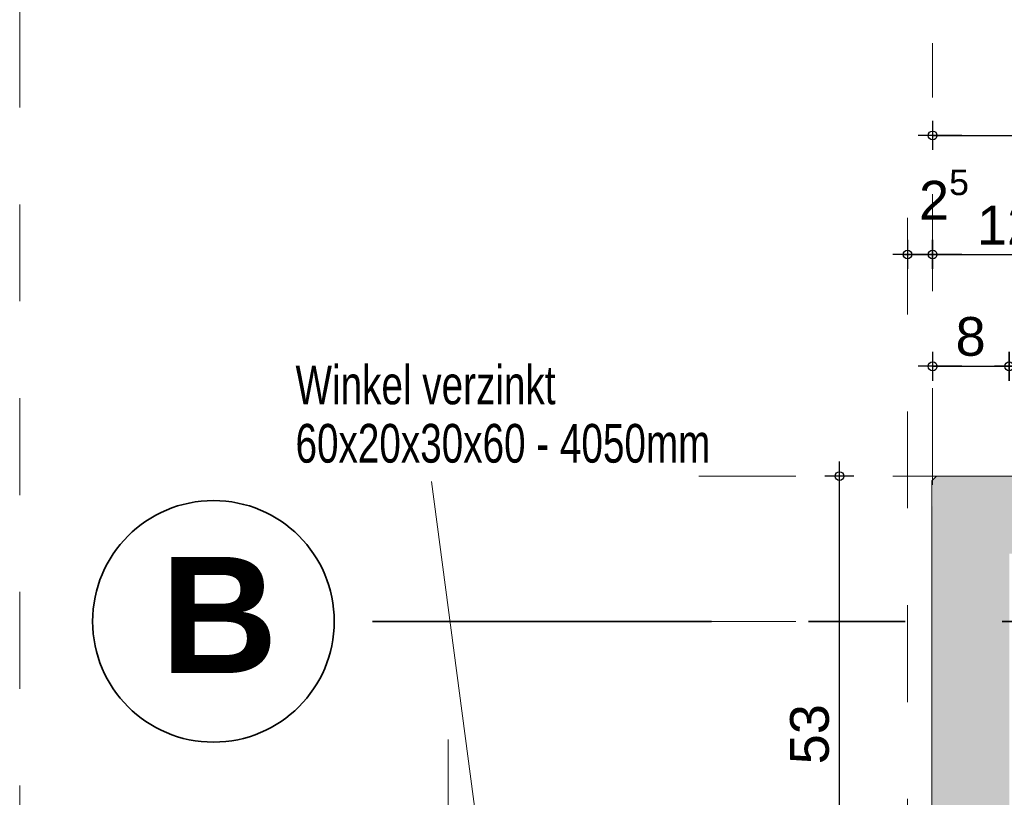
# Model space of a CAD drawing. Header units: metres. Extents: x 1333.9 to 1416.6, y -82.7 to -2.5.
# Tile 102 of 160: x 1409.8 to 1410.8, y -76.3 to -75.5. Entities that reach past the tile are written whole.
import ezdxf

# ---------------------------------------------------------------- set-up
doc = ezdxf.new("R2010")
doc.units = ezdxf.units.M
doc.header["$PDMODE"] = 65
for name, pattern in [('AUSGEZOGEN', [0]), ('GETRENNT2_S10', [0.225, 0.1, -0.05, 0, -0.025, 0, -0.05]), ('PUNKT2_S9', [0.0015, 0, -0.0015]), ('STRICHLINIE2_S3', [0.055, 0.04, -0.015]), ('STRICHLINIE_S4', [0.08, 0.06, -0.02]), ('STRICHPUNKT2_S5', [0.5, 0.35, -0.05, 0.05, -0.05])]:
    doc.linetypes.add(name, pattern=pattern)
doc.layers.add('XR$9$_42154', color=7, linetype='Continuous')
for name, color, linetype, lineweight in [('XR$9$Achsen', 4, 'AUSGEZOGEN', 13), ('XR$9$Maßlinie 1_50', 7, 'AUSGEZOGEN', 25), ('XR$9$Möblierung', 4, 'AUSGEZOGEN', 13), ('XR$9$Text 1_100', 3, 'AUSGEZOGEN', 18), ('XR$9$Wand Mauerwerk tr', 42, 'AUSGEZOGEN', 18)]:
    doc.layers.add(name, color=color, linetype=linetype, lineweight=lineweight)
doc.styles.add('ARIAL', font='arial.ttf')
doc.dimstyles.new('DIMSTYLE_14', dxfattribs={"dimtxt": 0.04, "dimasz": 0.03, "dimexe": 0, "dimexo": 1e-06, "dimgap": 0.02, "dimtad": 2, "dimdec": 1, "dimlfac": 100, "dimrnd": 0.5, "dimzin": 4, "dimdsep": 46, "dimtxsty": 'ARIAL', "dimblk1": 'ALL_ML_KREIS', "dimblk2": 'ALL_ML_KREIS', "dimsah": 1, "dimcen": 0, "dimse1": 1, "dimse2": 1, "dimclrd": 7, "dimclre": 7, "dimclrt": 7, "dimadec": 0, "dimazin": 0, "dimtfac": 1, "dimtdec": 0, "dimtix": 1, "dimtmove": 2, "dimatfit": 3, "dimfxl": 0, "dimtvp": 1.2, "dimtzin": 0, "dimlwd": 0, "dimlwe": 25, "dimarcsym": 0})
doc.dimstyles.new('DIMSTYLE_15', dxfattribs={"dimtxt": 0.04, "dimasz": 0.03, "dimexe": 0, "dimexo": 1e-06, "dimgap": 0.02, "dimtad": 2, "dimdec": 1, "dimlfac": 100, "dimrnd": 0.5, "dimzin": 4, "dimdsep": 46, "dimtxsty": 'ARIAL', "dimblk1": 'ALL_ML_KREIS', "dimblk2": 'ALL_ML_KREIS', "dimsah": 1, "dimcen": 0, "dimse1": 1, "dimse2": 1, "dimclrd": 7, "dimclre": 7, "dimclrt": 7, "dimadec": 0, "dimazin": 0, "dimtfac": 1, "dimtdec": 0, "dimtix": 1, "dimtmove": 2, "dimatfit": 3, "dimfxl": 0, "dimtzin": 0, "dimlwd": 0, "dimlwe": 25, "dimarcsym": 0})
doc.dimstyles.new('DIMSTYLE_22', dxfattribs={"dimtxt": 0.04, "dimasz": 0.03, "dimexe": 0, "dimexo": 1e-06, "dimgap": 0.02, "dimtad": 2, "dimdec": 0, "dimlfac": 100, "dimrnd": 0.5, "dimzin": 12, "dimdsep": 46, "dimtxsty": 'ARIAL', "dimblk1": 'ALL_ML_KREIS', "dimblk2": 'ALL_ML_KREIS', "dimsah": 1, "dimcen": 0, "dimse1": 1, "dimse2": 1, "dimclrd": 7, "dimclre": 7, "dimclrt": 7, "dimadec": 0, "dimazin": 0, "dimtfac": 1, "dimtdec": 0, "dimtix": 1, "dimtmove": 2, "dimatfit": 3, "dimfxl": 0, "dimtzin": 0, "dimlwd": 0, "dimlwe": 25, "dimarcsym": 0})
doc.dimstyles.new('DIMSTYLE_26', dxfattribs={"dimtxt": 0.04, "dimasz": 0.03, "dimexe": 0, "dimexo": 1e-06, "dimgap": 0.02, "dimtad": 2, "dimdec": 1, "dimlfac": 100, "dimrnd": 0.5, "dimzin": 12, "dimdsep": 46, "dimtxsty": 'ARIAL', "dimblk1": 'ALL_ML_KREIS', "dimblk2": 'ALL_ML_KREIS', "dimsah": 1, "dimcen": 0, "dimse1": 1, "dimse2": 1, "dimclrd": 7, "dimclre": 7, "dimclrt": 7, "dimadec": 0, "dimazin": 0, "dimtfac": 1, "dimtdec": 0, "dimtix": 1, "dimtmove": 2, "dimatfit": 3, "dimfxl": 0, "dimtvp": 1.2, "dimtzin": 0, "dimlwd": 0, "dimlwe": 25, "dimarcsym": 0})

# ---------------------------------------------------------------- blocks, each defined once
blk = doc.blocks.new('ALL_ML_KREIS')
at = {"color": 0, "linetype": 'ByBlock', "lineweight": -2}
for p, q in [((0, -0.5), (0, 0.5)), ((-1, 0), (0.5, 0))]:
    blk.add_line(p, q, dxfattribs=at)
blk.add_circle((0, 0), 0.15, dxfattribs=at)
blk = doc.blocks.new('*D395')
at = {"layer": 'DEFPOINTS', "color": 7, "linetype": 'AUSGEZOGEN', "lineweight": 25, "transparency": 33554687}
for p in [(1410.7554, -76.0064), (1410.6036, -76.5359), (1410.7603, -76.5359)]:
    blk.add_point(p, dxfattribs=at)
at = {"layer": 'XR$9$Maßlinie 1_50', "color": 7, "linetype": 'AUSGEZOGEN', "lineweight": -2, "transparency": 33554687}
blk.add_line((1410.6036, -76.5359), (1410.6036, -76.0064), dxfattribs=at)
at = {"layer": 'XR$9$Maßlinie 1_50', "color": 7, "linetype": 'AUSGEZOGEN', "lineweight": 25, "transparency": 33554687, "xscale": 0.03, "yscale": 0.03, "zscale": 0.03}
for p, rotation in [((1410.6036, -76.0064), 90), ((1410.6036, -76.5359), 270)]:
    blk.add_blockref('ALL_ML_KREIS', p, dxfattribs=dict(at, rotation=rotation))
at = {"layer": 'XR$9$Maßlinie 1_50', "color": 7, "linetype": 'AUSGEZOGEN', "lineweight": 25, "transparency": 33554687, "insert": (1410.5729, -76.2729), "char_height": 0.04, "width": 0.16, "attachment_point": 5, "rotation": 90, "style": 'ARIAL'}
blk.add_mtext('\\A1;{\\A1;{53\\H0.026400;\\S^ ;}}', dxfattribs=at)
blk = doc.blocks.new('*D401')
at = {"layer": 'DEFPOINTS', "color": 7, "linetype": 'AUSGEZOGEN', "lineweight": 25, "transparency": 33554687}
for p in [(1410.6738, -75.7776), (1410.6998, -76.197), (1410.6738, -76.3223)]:
    blk.add_point(p, dxfattribs=at)
at = {"layer": 'XR$9$Maßlinie 1_50', "color": 7, "linetype": 'AUSGEZOGEN', "lineweight": -2, "transparency": 33554687}
blk.add_line((1410.6738, -75.7776), (1410.6998, -75.7776), dxfattribs=at)
at = {"layer": 'XR$9$Maßlinie 1_50', "color": 7, "linetype": 'AUSGEZOGEN', "lineweight": 25, "transparency": 33554687, "xscale": 0.03, "yscale": 0.03, "zscale": 0.03, "rotation": 180}
blk.add_blockref('ALL_ML_KREIS', (1410.6738, -75.7776), dxfattribs=at)
at = {"layer": 'XR$9$Maßlinie 1_50', "color": 7, "linetype": 'AUSGEZOGEN', "lineweight": 25, "transparency": 33554687, "xscale": 0.03, "yscale": 0.03, "zscale": 0.03}
blk.add_blockref('ALL_ML_KREIS', (1410.6998, -75.7776), dxfattribs=at)
at = {"layer": 'XR$9$Maßlinie 1_50', "color": 7, "linetype": 'AUSGEZOGEN', "lineweight": 25, "transparency": 33554687, "insert": (1410.7115, -75.7158), "char_height": 0.04, "width": 0.12, "attachment_point": 5, "style": 'ARIAL'}
blk.add_mtext('\\A1;{\\A1;{2\\H0.026400;\\S5^ ;}}', dxfattribs=at)
blk = doc.blocks.new('*D402')
at = {"layer": 'DEFPOINTS', "color": 7, "linetype": 'AUSGEZOGEN', "lineweight": 25, "transparency": 33554687}
for p in [(1410.6998, -75.7776), (1410.6998, -76.197), (1410.8238, -76.2658)]:
    blk.add_point(p, dxfattribs=at)
at = {"layer": 'XR$9$Maßlinie 1_50', "color": 7, "linetype": 'AUSGEZOGEN', "lineweight": -2, "transparency": 33554687}
blk.add_line((1410.6998, -75.7776), (1410.8238, -75.7776), dxfattribs=at)
at = {"layer": 'XR$9$Maßlinie 1_50', "color": 7, "linetype": 'AUSGEZOGEN', "lineweight": 25, "transparency": 33554687, "xscale": 0.03, "yscale": 0.03, "zscale": 0.03, "rotation": 180}
blk.add_blockref('ALL_ML_KREIS', (1410.6998, -75.7776), dxfattribs=at)
at = {"layer": 'XR$9$Maßlinie 1_50', "color": 7, "linetype": 'AUSGEZOGEN', "lineweight": 25, "transparency": 33554687, "xscale": 0.03, "yscale": 0.03, "zscale": 0.03}
blk.add_blockref('ALL_ML_KREIS', (1410.8238, -75.7776), dxfattribs=at)
at = {"layer": 'XR$9$Maßlinie 1_50', "color": 7, "linetype": 'AUSGEZOGEN', "lineweight": 25, "transparency": 33554687, "insert": (1410.7869, -75.7415), "char_height": 0.04, "width": 0.16, "attachment_point": 5, "style": 'ARIAL'}
blk.add_mtext('\\A1;{\\A1;{12\\H0.026400;\\S5^ ;}}', dxfattribs=at)
blk = doc.blocks.new('*D406')
at = {"layer": 'DEFPOINTS', "color": 7, "linetype": 'AUSGEZOGEN', "lineweight": 25, "transparency": 33554687}
for p in [(1410.6998, -75.8931), (1410.6998, -76.1105), (1410.7788, -76.1131)]:
    blk.add_point(p, dxfattribs=at)
at = {"layer": 'XR$9$Maßlinie 1_50', "color": 7, "linetype": 'AUSGEZOGEN', "lineweight": -2, "transparency": 33554687}
blk.add_line((1410.6998, -75.8931), (1410.7788, -75.8931), dxfattribs=at)
at = {"layer": 'XR$9$Maßlinie 1_50', "color": 7, "linetype": 'AUSGEZOGEN', "lineweight": 25, "transparency": 33554687, "xscale": 0.03, "yscale": 0.03, "zscale": 0.03, "rotation": 180}
blk.add_blockref('ALL_ML_KREIS', (1410.6998, -75.8931), dxfattribs=at)
at = {"layer": 'XR$9$Maßlinie 1_50', "color": 7, "linetype": 'AUSGEZOGEN', "lineweight": 25, "transparency": 33554687, "xscale": 0.03, "yscale": 0.03, "zscale": 0.03}
blk.add_blockref('ALL_ML_KREIS', (1410.7788, -75.8931), dxfattribs=at)
at = {"layer": 'XR$9$Maßlinie 1_50', "color": 7, "linetype": 'AUSGEZOGEN', "lineweight": 25, "transparency": 33554687, "insert": (1410.739, -75.8625), "char_height": 0.04, "width": 0.04, "attachment_point": 5, "style": 'ARIAL'}
blk.add_mtext('\\A1;{8}', dxfattribs=at)
blk = doc.blocks.new('*D407')
at = {"layer": 'DEFPOINTS', "color": 7, "linetype": 'AUSGEZOGEN', "lineweight": 25, "transparency": 33554687}
for p in [(1410.7788, -75.8931), (1410.7788, -76.1131), (1410.8238, -76.2094)]:
    blk.add_point(p, dxfattribs=at)
at = {"layer": 'XR$9$Maßlinie 1_50', "color": 7, "linetype": 'AUSGEZOGEN', "lineweight": -2, "transparency": 33554687}
blk.add_line((1410.7788, -75.8931), (1410.8238, -75.8931), dxfattribs=at)
at = {"layer": 'XR$9$Maßlinie 1_50', "color": 7, "linetype": 'AUSGEZOGEN', "lineweight": 25, "transparency": 33554687, "xscale": 0.03, "yscale": 0.03, "zscale": 0.03, "rotation": 180}
blk.add_blockref('ALL_ML_KREIS', (1410.7788, -75.8931), dxfattribs=at)
at = {"layer": 'XR$9$Maßlinie 1_50', "color": 7, "linetype": 'AUSGEZOGEN', "lineweight": 25, "transparency": 33554687, "xscale": 0.03, "yscale": 0.03, "zscale": 0.03}
blk.add_blockref('ALL_ML_KREIS', (1410.8238, -75.8931), dxfattribs=at)
at = {"layer": 'XR$9$Maßlinie 1_50', "color": 7, "linetype": 'AUSGEZOGEN', "lineweight": 25, "transparency": 33554687, "insert": (1410.8191, -75.8481), "char_height": 0.04, "width": 0.12, "attachment_point": 5, "style": 'ARIAL'}
blk.add_mtext('\\A1;{\\A1;{4\\H0.026400;\\S5^ ;}}', dxfattribs=at)
blk = doc.blocks.new('*D411')
at = {"layer": 'DEFPOINTS', "color": 7, "linetype": 'AUSGEZOGEN', "lineweight": 25, "transparency": 33554687}
for p in [(1410.6998, -75.6547), (1411.6688, -76.0303), (1410.6998, -76.037)]:
    blk.add_point(p, dxfattribs=at)
at = {"layer": 'XR$9$Maßlinie 1_50', "color": 7, "linetype": 'AUSGEZOGEN', "lineweight": -2, "transparency": 33554687}
blk.add_line((1410.6998, -75.6547), (1411.6688, -75.6547), dxfattribs=at)
at = {"layer": 'XR$9$Maßlinie 1_50', "color": 7, "linetype": 'AUSGEZOGEN', "lineweight": 25, "transparency": 33554687, "xscale": 0.03, "yscale": 0.03, "zscale": 0.03, "rotation": 180}
blk.add_blockref('ALL_ML_KREIS', (1410.6998, -75.6547), dxfattribs=at)
at = {"layer": 'XR$9$Maßlinie 1_50', "color": 7, "linetype": 'AUSGEZOGEN', "lineweight": 25, "transparency": 33554687, "xscale": 0.03, "yscale": 0.03, "zscale": 0.03}
blk.add_blockref('ALL_ML_KREIS', (1411.6688, -75.6547), dxfattribs=at)
at = {"layer": 'XR$9$Maßlinie 1_50', "color": 7, "linetype": 'AUSGEZOGEN', "lineweight": 25, "transparency": 33554687, "insert": (1411.1825, -75.624), "char_height": 0.04, "width": 0.08, "attachment_point": 5, "style": 'ARIAL'}
blk.add_mtext('\\A1;{97}', dxfattribs=at)

msp = doc.modelspace()

# ---------------------------------------------------------------- hatches: boundary and pattern name
at = {"layer": 'XR$9$Möblierung', "linetype": 'AUSGEZOGEN', "lineweight": 13, "transparency": 33554687}
msp.add_hatch(color=253, dxfattribs=at).paths.add_polyline_path([(1411.6638, -76.0064), (1410.7038, -76.0064), (1410.6998, -76.0104), (1410.6998, -76.0168), (1410.6988, -76.1564), (1410.6988, -76.5309), (1410.7038, -76.5359), (1410.7738, -76.5359), (1410.7788, -76.5309), (1410.7788, -76.0864), (1411.6088, -76.0864), (1411.6088, -76.1564), (1411.6638, -76.1564), (1411.6688, -76.1514), (1411.6688, -76.0114)])

# ---------------------------------------------------------------- linework, layer by layer
at = {"layer": 'XR$9$_42154', "color": 7, "linetype": 'STRICHLINIE2_S3', "lineweight": 13, "transparency": 33554687}
for p, q in [((1410.6738, -75.7397), (1410.6738, -77.104)), ((1410.1998, -76.7783), (1410.1998, -76.2752))]:
    msp.add_line(p, q, dxfattribs=at)
at = {"layer": 'XR$9$Achsen', "color": 4, "linetype": 'STRICHPUNKT2_S5', "lineweight": 35, "transparency": 33554687}
msp.add_line((1410.1216, -76.1564), (1414.9249, -76.1564), dxfattribs=at)
msp.add_lwpolyline([(1410.0823, -76.1564), (1410.0823, -76.1564)], close=True, dxfattribs=at)
at = {"layer": 'XR$9$Achsen', "color": 4, "linetype": 'AUSGEZOGEN', "lineweight": 35, "transparency": 33554687}
msp.add_circle((1409.9575, -76.1564), 0.1247, dxfattribs=at)
at = {"layer": 'XR$9$Wand Mauerwerk tr', "color": 7, "linetype": 'STRICHLINIE_S4', "lineweight": 18, "transparency": 33554687}
msp.add_line((1409.7575, -77.426), (1409.7575, -74.6796), dxfattribs=at)
at = {"layer": 'XR$9$Wand Mauerwerk tr', "color": 52, "linetype": 'PUNKT2_S9', "lineweight": 13, "transparency": 33554687}
msp.add_line((1410.6998, -76.0155), (1410.6998, -75.5595), dxfattribs=at)
at = {"layer": 'XR$9$Wand Mauerwerk tr', "color": 4, "linetype": 'AUSGEZOGEN', "lineweight": 13, "transparency": 33554687}
msp.add_line((1410.1827, -76.0121), (1410.2544, -76.5559), dxfattribs=at)
at = {"layer": 'XR$9$Wand Mauerwerk tr', "color": 7, "linetype": 'GETRENNT2_S10', "lineweight": 13, "transparency": 33554687}
for p, q in [((1410.4586, -76.0064), (1410.7048, -76.0064)), ((1410.4586, -76.1564), (1410.6586, -76.1564))]:
    msp.add_line(p, q, dxfattribs=at)
at = {"layer": 'XR$9$Wand Mauerwerk tr', "color": 7, "linetype": 'AUSGEZOGEN', "lineweight": 18, "transparency": 33554687}
for p, q in [((1410.7038, -76.0064), (1410.6988, -76.0114)), ((1410.6988, -76.5309), (1410.6988, -76.0114)), ((1411.6638, -76.0064), (1410.7038, -76.0064))]:
    msp.add_line(p, q, dxfattribs=at)

# ---------------------------------------------------------------- texts
at = {"layer": 'XR$9$Achsen', "color": 4, "linetype": 'AUSGEZOGEN', "lineweight": 35, "transparency": 33554687, "insert": (1409.9028, -76.2098), "char_height": 0.12, "width": 0.186482, "attachment_point": 7, "style": 'ARIAL'}
msp.add_mtext('\\A1;{\\fArial|i0|b1;\\H0.120000;\\W1.000000;\\C4;B}\\P', dxfattribs=at)
at = {"layer": 'XR$9$Text 1_100', "color": 3, "linetype": 'AUSGEZOGEN', "lineweight": 18, "transparency": 33554687, "insert": (1410.0422, -75.8923), "char_height": 0.04, "width": 0.444804, "attachment_point": 1, "line_spacing_factor": 0.903614, "style": 'ARIAL'}
msp.add_mtext('\\A1;{\\fArial|i0|b0;\\H0.040000;\\W0.714286;\\C3;Winkel verzinkt }\\P{\\fArial|i0|b0;\\H0.040000;\\W0.714286;\\C3;60x20x30x60 - 4050mm}\\P', dxfattribs=at)

# ---------------------------------------------------------------- dimensions: what is measured, and where the dimension line sits
at = {"layer": 'XR$9$Maßlinie 1_50', "color": 7, "linetype": 'AUSGEZOGEN', "lineweight": 25, "transparency": 33554687}
for base, p1, p2, dimstyle, picture, middle in [((1411.6688, -75.6547), (1410.6998, -76.037), (1411.6688, -76.0303), 'DIMSTYLE_22', '*D411', (1411.1825, -75.624)), ((1410.6998, -75.7776), (1410.6738, -76.3223), (1410.6998, -76.197), 'DIMSTYLE_14', '*D401', (1410.7115, -75.7158)), ((1410.8238, -75.7776), (1410.6998, -76.197), (1410.8238, -76.2658), 'DIMSTYLE_14', '*D402', (1410.7869, -75.7415)), ((1410.8238, -75.8931), (1410.7788, -76.1131), (1410.8238, -76.2094), 'DIMSTYLE_26', '*D407', (1410.8191, -75.8481)), ((1410.7788, -75.8931), (1410.6998, -76.1105), (1410.7788, -76.1131), 'DIMSTYLE_22', '*D406', (1410.739, -75.8625))]:
    dim = msp.add_linear_dim(base=base, p1=p1, p2=p2, dimstyle=dimstyle, override={"dimpost": '<>', "dimclrd": 7, "dimclre": 7, "dimclrt": 7, "dimlwd": 0, "dimlwe": 25}, dxfattribs=at)
    dim.commit()
    dim.dimension.update_dxf_attribs({"geometry": picture, "text_midpoint": middle, "dimtype": 160})
dim = msp.add_linear_dim(base=(1410.60359, -76.00637), p1=(1410.76027, -76.53586), p2=(1410.75542, -76.00637), angle=90, dimstyle='DIMSTYLE_15', override={"dimpost": '<>', "dimclrd": 7, "dimclre": 7, "dimclrt": 7, "dimlwd": 0, "dimlwe": 25}, dxfattribs=at)
dim.commit()
dim.dimension.update_dxf_attribs({"geometry": '*D395', "text_midpoint": (1410.57288, -76.27293), "dimtype": 160})

doc.saveas('drawing.dxf')
